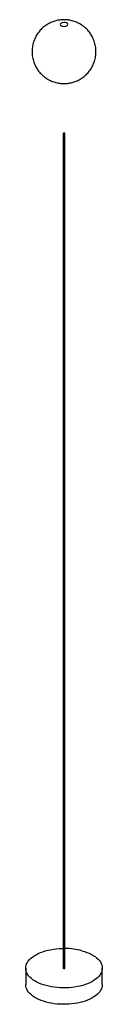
# Paper-space layout '_Trimétrica' of a CAD drawing. Header units: inches. Extents: x -2.4 to 2.4, y -48.6 to 12.1.
import ezdxf

# ---------------------------------------------------------------- set-up
doc = ezdxf.new("R2010")
doc.units = ezdxf.units.IN
doc.header["$MEASUREMENT"] = 0

psp = doc.layouts.new('_Trimétrica')

# ---------------------------------------------------------------- linework, layer by layer
at = {"color": 7, "linetype": 'Continuous', "lineweight": 25}
for p, q in [((-0.06, 5.074), (-0.06, -46.356)), ((0.06, -46.356), (0.06, 5.074)), ((-2.36, -46.356), (-2.36, -47.368)), ((2.36, -47.368), (2.36, -46.356))]:
    psp.add_line(p, q, dxfattribs=at)
at = {"color": 7, "linetype": 'Continuous', "lineweight": 25, "flags": 128}
for points in [[(-0.028, 5.046), (-0.006, 5.043), (0.018, 5.044), (0.038, 5.05), (0.053, 5.059), (0.06, 5.071), (0.057, 5.083), (0.046, 5.094), (0.028, 5.101), (0.006, 5.105), (-0.018, 5.103), (-0.038, 5.098), (-0.053, 5.088), (-0.06, 5.077), (-0.057, 5.065), (-0.046, 5.054), (-0.028, 5.046)], [(1.101, -45.281), (1.258, -45.328), (1.407, -45.38), (1.548, -45.439), (1.68, -45.502), (1.802, -45.571), (1.913, -45.645), (2.013, -45.722), (2.102, -45.803), (2.178, -45.888), (2.241, -45.975), (2.291, -46.064), (2.328, -46.156), (2.351, -46.248), (2.36, -46.341), (2.355, -46.434), (2.337, -46.527), (2.304, -46.618), (2.259, -46.708), (2.2, -46.796), (2.128, -46.882), (2.044, -46.964), (1.947, -47.043), (1.839, -47.118), (1.721, -47.188), (1.592, -47.253), (1.454, -47.314), (1.307, -47.368), (1.153, -47.417), (0.992, -47.459), (0.825, -47.495), (0.654, -47.524), (0.478, -47.546), (0.3, -47.562), (0.12, -47.57), (-0.061, -47.571), (-0.241, -47.565), (-0.42, -47.552), (-0.597, -47.532), (-0.77, -47.505), (-0.938, -47.471), (-1.101, -47.431), (-1.258, -47.385), (-1.407, -47.332), (-1.548, -47.274), (-1.68, -47.21), (-1.802, -47.141), (-1.913, -47.068), (-2.013, -46.99), (-2.102, -46.909), (-2.178, -46.825), (-2.241, -46.737), (-2.291, -46.648), (-2.328, -46.557), (-2.351, -46.464), (-2.36, -46.371), (-2.355, -46.278), (-2.337, -46.186), (-2.304, -46.094), (-2.259, -46.004), (-2.2, -45.916), (-2.128, -45.831), (-2.044, -45.748), (-1.947, -45.669), (-1.839, -45.595), (-1.721, -45.524), (-1.592, -45.459), (-1.454, -45.399), (-1.307, -45.344), (-1.153, -45.296), (-0.992, -45.253), (-0.825, -45.217), (-0.654, -45.188), (-0.478, -45.166), (-0.3, -45.151), (-0.12, -45.142), (-0.06, -45.141)], [(-0.028, -46.384), (-0.006, -46.387), (0.018, -46.386), (0.038, -46.38), (0.053, -46.371), (0.06, -46.359), (0.06, -46.356)], [(2.36, -47.368), (2.355, -47.446), (2.337, -47.538), (2.304, -47.63), (2.259, -47.72), (2.2, -47.808), (2.128, -47.893), (2.044, -47.976), (1.947, -48.054), (1.839, -48.129), (1.721, -48.2), (1.592, -48.265), (1.454, -48.325), (1.307, -48.38), (1.153, -48.428), (0.992, -48.471), (0.825, -48.506), (0.654, -48.536), (0.478, -48.558), (0.3, -48.573), (0.12, -48.582), (-0.061, -48.583), (-0.241, -48.577), (-0.42, -48.564), (-0.597, -48.544), (-0.77, -48.517), (-0.938, -48.483), (-1.101, -48.443), (-1.258, -48.396), (-1.407, -48.343), (-1.548, -48.285), (-1.68, -48.221), (-1.802, -48.153), (-1.913, -48.079), (-2.013, -48.002), (-2.102, -47.921), (-2.178, -47.836), (-2.241, -47.749), (-2.291, -47.659), (-2.328, -47.568), (-2.351, -47.476), (-2.36, -47.383), (-2.36, -47.368)]]:
    psp.add_lwpolyline(points, dxfattribs=at)
at = {"color": 7, "linetype": 'Continuous', "lineweight": 25}
for centre, radius, start, end in [((0.024, -49.351), 4.21, 75.17004, 89.5064), ((-0.026, -46.348), 0.0353, 192.96618, 266.03086)]:
    psp.add_arc(centre, radius, start, end, dxfattribs=at)
for points, knots in [([(0, 12.093), (-0.053, 12.091), (-0.127, 12.09), (-0.238, 12.079), (-0.334, 12.065), (-0.447, 12.042), (-0.567, 12.011), (-0.691, 11.969), (-0.817, 11.917), (-0.942, 11.854), (-1.066, 11.781), (-1.187, 11.697), (-1.302, 11.603), (-1.411, 11.499), (-1.513, 11.387), (-1.606, 11.266), (-1.69, 11.137), (-1.764, 11.002), (-1.828, 10.861), (-1.88, 10.715), (-1.921, 10.565), (-1.949, 10.412), (-1.966, 10.256), (-1.97, 10.1), (-1.962, 9.943), (-1.942, 9.788), (-1.909, 9.634), (-1.864, 9.483), (-1.806, 9.336), (-1.737, 9.194), (-1.657, 9.057), (-1.565, 8.926), (-1.462, 8.803), (-1.349, 8.688), (-1.226, 8.581), (-1.098, 8.488), (-0.968, 8.408), (-0.837, 8.34), (-0.702, 8.283), (-0.566, 8.237), (-0.433, 8.202), (-0.316, 8.18), (-0.212, 8.166), (-0.111, 8.157), (-0.04, 8.156), (0, 8.156)], [0, 0, 0, 0, 0.025623, 0.036215, 0.053872, 0.072426, 0.092533, 0.113733, 0.135812, 0.158585, 0.181902, 0.205644, 0.229718, 0.254049, 0.278581, 0.303272, 0.328088, 0.353005, 0.378005, 0.403074, 0.428202, 0.453382, 0.478608, 0.503878, 0.529191, 0.554547, 0.579948, 0.605399, 0.630907, 0.656482, 0.682138, 0.707895, 0.733782, 0.759842, 0.786136, 0.812761, 0.836618, 0.860408, 0.884067, 0.90745, 0.930165, 0.950713, 0.965306, 0.980784, 1, 1, 1, 1]), ([(-0.175, 11.877), (-0.214, 11.853), (-0.234, 11.822), (-0.225, 11.76), (-0.197, 11.73), (-0.15, 11.71)], [0, 0, 0, 0, 0.5, 0.5, 1, 1, 1, 1]), ([(0.15, 11.89), (0.104, 11.91), (0.044, 11.92), (-0.078, 11.916), (-0.135, 11.901), (-0.175, 11.877)], [0, 0, 0, 0, 0.5, 0.5, 1, 1, 1, 1]), ([(-0.15, 11.71), (-0.104, 11.689), (-0.044, 11.679), (0.078, 11.684), (0.135, 11.699), (0.175, 11.722)], [0, 0, 0, 0, 0.5, 0.5, 1, 1, 1, 1]), ([(0, 8.156), (0.053, 8.157), (0.127, 8.158), (0.238, 8.169), (0.334, 8.183), (0.447, 8.206), (0.567, 8.237), (0.691, 8.279), (0.817, 8.331), (0.942, 8.394), (1.066, 8.467), (1.187, 8.551), (1.302, 8.645), (1.411, 8.749), (1.513, 8.861), (1.606, 8.982), (1.69, 9.111), (1.764, 9.246), (1.828, 9.387), (1.88, 9.533), (1.921, 9.683), (1.949, 9.837), (1.966, 9.992), (1.97, 10.148), (1.962, 10.305), (1.942, 10.46), (1.909, 10.614), (1.864, 10.765), (1.806, 10.912), (1.737, 11.054), (1.657, 11.191), (1.565, 11.322), (1.462, 11.445), (1.349, 11.56), (1.226, 11.667), (1.098, 11.76), (0.968, 11.84), (0.837, 11.908), (0.702, 11.965), (0.566, 12.011), (0.433, 12.046), (0.316, 12.068), (0.212, 12.082), (0.111, 12.091), (0.04, 12.092), (0, 12.093)], [0, 0, 0, 0, 0.025623, 0.036215, 0.053872, 0.072426, 0.092533, 0.113733, 0.135812, 0.158585, 0.181902, 0.205644, 0.229718, 0.254049, 0.278581, 0.303272, 0.328088, 0.353005, 0.378005, 0.403074, 0.428202, 0.453382, 0.478608, 0.503878, 0.529191, 0.554547, 0.579948, 0.605399, 0.630907, 0.656482, 0.682138, 0.707895, 0.733782, 0.759842, 0.786136, 0.812761, 0.836618, 0.860408, 0.884067, 0.90745, 0.930165, 0.950713, 0.965306, 0.980784, 1, 1, 1, 1]), ([(0.175, 11.722), (0.214, 11.746), (0.234, 11.777), (0.225, 11.84), (0.197, 11.869), (0.15, 11.89)], [0, 0, 0, 0, 0.5, 0.5, 1, 1, 1, 1])]:
    psp.add_open_spline(points, degree=3, knots=knots, dxfattribs=at)

doc.saveas('drawing.dxf')
